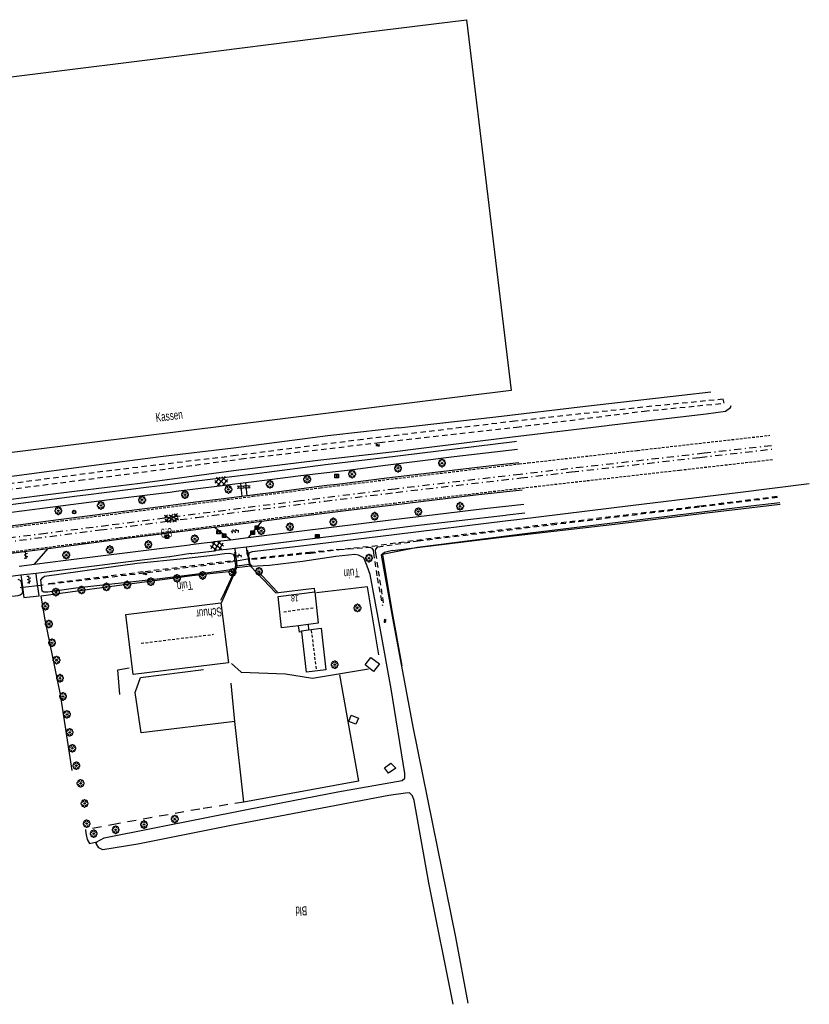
# Model space of a CAD drawing. Extents: x 99796 to 103543, y 406299 to 407646.
# Tile 85 of 85: x 103322 to 103543, y 406652 to 406927. Entities that reach past the tile are written whole.
import ezdxf
from ezdxf.enums import TextEntityAlignment as Align

# ---------------------------------------------------------------- set-up
doc = ezdxf.new("R2010")
doc.units = 0
for name, pattern in [('As', [4.25, 2, -1, 0.25, -1]), ('Cult-sch', [4.5, 2.5, -2]), ('Mi-knt-strp', [1.15, 0.75, -0.4]), ('Noklijn', [1.25, 0.75, -0.5]), ('Slootbodem', [2.5, 1.5, -1])]:
    doc.linetypes.add(name, pattern=pattern)
for name, color, linetype in [('1101', 252, 'CONTINUOUS'), ('1103', 252, 'CONTINUOUS'), ('1104', 252, 'CONTINUOUS'), ('1110', 252, 'CONTINUOUS'), ('1201', 252, 'As'), ('1207', 252, 'Mi-knt-strp'), ('1404', 252, 'CONTINUOUS'), ('1406', 252, 'Slootbodem'), ('1605', 252, 'CONTINUOUS'), ('1701', 252, 'CONTINUOUS'), ('1901', 252, 'Noklijn'), ('2004', 252, 'Hekwerk'), ('2005', 252, 'Raster'), ('2006', 252, 'Heg haag'), ('2010', 252, 'Cult-sch'), ('2201', 252, 'CONTINUOUS'), ('2303', 252, 'CONTINUOUS'), ('2401', 252, 'CONTINUOUS'), ('2901', 252, 'CONTINUOUS'), ('3001', 252, 'CONTINUOUS'), ('3009', 252, 'CONTINUOUS'), ('3201', 252, 'CONTINUOUS'), ('4401', 252, 'CONTINUOUS'), ('4406', 252, 'CONTINUOUS'), ('4411', 252, 'CONTINUOUS'), ('4413', 252, 'CONTINUOUS'), ('4501', 252, 'CONTINUOUS'), ('4502', 252, 'CONTINUOUS'), ('4601', 252, 'CONTINUOUS')]:
    doc.layers.add(name, color=color, linetype=linetype)
doc.linetypes.add('Heg haag', pattern='A,4,-1,[4,dgnlstyle.shx,S=0.004016,R=0,X=0,Y=0],-1', length=6)
doc.linetypes.add('Hekwerk', pattern='A,4,-1,[1,dgnlstyle.shx,S=0.004,R=0,X=0,Y=0],-1', length=6)
doc.linetypes.add('Raster', pattern='A,4,-1,[1,dgnlstyle.shx,S=0.004,R=0,X=0,Y=0],-1', length=6)

# ---------------------------------------------------------------- blocks, each defined once
blk = doc.blocks.new('BOOM', base_point=(97503.821083, 403507.602474))
at = {"layer": '2901'}
for points in [[(97503.491578, 403508.39797, 0), (97503.202364, 403508.39797, 0), (97503.025588, 403508.221193, 0), (97503.025588, 403507.931979, 0)], [(97504.071083, 403508.102474, 0), (97504.196083, 403508.352474, 0), (97503.946083, 403508.602474, 0), (97503.696083, 403508.602474, 0), (97503.446083, 403508.352474, 0), (97503.571083, 403508.102474, 0)], [(97504.616578, 403507.931979, 0), (97504.616578, 403508.221193, 0), (97504.439801, 403508.39797, 0), (97504.150588, 403508.39797, 0)], [(97503.321083, 403507.852474, 0), (97503.071083, 403507.977474, 0), (97502.821083, 403507.727474, 0), (97502.821083, 403507.477474, 0), (97503.071083, 403507.227474, 0), (97503.321083, 403507.352474, 0)], [(97503.025588, 403507.27297, 0), (97503.025588, 403506.983756, 0), (97503.202364, 403506.806979, 0), (97503.491578, 403506.806979, 0)], [(97503.571083, 403507.102474, 0), (97503.446083, 403506.852474, 0), (97503.696083, 403506.602474, 0), (97503.946083, 403506.602474, 0), (97504.196083, 403506.852474, 0), (97504.071083, 403507.102474, 0)], [(97504.150588, 403506.806979, 0), (97504.439801, 403506.806979, 0), (97504.616578, 403506.983756, 0), (97504.616578, 403507.27297, 0)], [(97504.321083, 403507.352474, 0), (97504.571083, 403507.227474, 0), (97504.821083, 403507.477474, 0), (97504.821083, 403507.727474, 0), (97504.571083, 403507.977474, 0), (97504.321083, 403507.852474, 0)]]:
    blk.add_polyline3d(points, dxfattribs=at)
blk.add_circle((97503.821083, 403507.602474), 0.2, dxfattribs=at)
blk.add_circle((97503.821083, 403507.602474), 0.2, dxfattribs=at)
blk = doc.blocks.new('OV6', base_point=(97503.821083, 403517.176353))
at = {"layer": '4413'}
for points in [[(97503.821083, 403517.176353, 0), (97504.133583, 403517.176353, 0)], [(97503.852333, 403517.176353, 0), (97503.852333, 403517.207603, 0)], [(97503.914833, 403517.176353, 0), (97503.914833, 403517.145103, 0)], [(97503.977333, 403517.176353, 0), (97503.977333, 403517.207603, 0)], [(97504.039833, 403517.176353, 0), (97504.039833, 403517.145103, 0)], [(97504.102333, 403517.176353, 0), (97504.102333, 403517.207603, 0)]]:
    blk.add_polyline3d(points, dxfattribs=at)
blk = doc.blocks.new('PAALTJE', base_point=(97500.879966, 403507.602474))
at = {"layer": '3001'}
for points in [[(97500.929966, 403508.552474, 0), (97500.979966, 403508.552474, 0), (97500.979966, 403508.502474, 0), (97500.929966, 403508.502474, 0), (97500.979966, 403507.602474, 0), (97500.779966, 403507.602474, 0), (97500.829966, 403508.502474, 0), (97500.779966, 403508.502474, 0), (97500.779966, 403508.552474, 0), (97500.829966, 403508.552474, 0)], [(97500.829966, 403508.552474, 0), (97500.779966, 403508.552474, 0), (97500.779966, 403508.502474, 0), (97500.829966, 403508.502474, 0), (97500.779966, 403507.602474, 0), (97500.979966, 403507.602474, 0), (97500.929966, 403508.502474, 0), (97500.979966, 403508.502474, 0), (97500.979966, 403508.552474, 0), (97500.929966, 403508.552474, 0)]]:
    blk.add_polyline3d(points, dxfattribs=at)
blk.add_arc((97500.879966, 403508.552474), 0.05, 0, 180, dxfattribs=at)
blk.add_arc((97500.879966, 403508.552474), 0.05, 0, 180, dxfattribs=at)
blk = doc.blocks.new('WATERSYMBOOL', base_point=(97503.821083, 403517.176353))
at = {"layer": '4601'}
for points in [[(97503.321083, 403517.326353, 0), (97503.383583, 403517.388853, 0), (97503.508583, 403517.451353, 0), (97503.633583, 403517.451353, 0), (97503.758583, 403517.388853, 0), (97503.821083, 403517.326353, 0), (97503.883583, 403517.263853, 0), (97504.008583, 403517.201353, 0), (97504.133583, 403517.201353, 0), (97504.258583, 403517.263853, 0), (97504.321083, 403517.326353, 0)], [(97503.321083, 403517.026353, 0), (97503.383583, 403517.088853, 0), (97503.508583, 403517.151353, 0), (97503.633583, 403517.151353, 0), (97503.758583, 403517.088853, 0), (97503.821083, 403517.026353, 0), (97503.883583, 403516.963853, 0), (97504.008583, 403516.901353, 0), (97504.133583, 403516.901353, 0), (97504.258583, 403516.963853, 0), (97504.321083, 403517.026353, 0)]]:
    blk.add_polyline3d(points, dxfattribs=at)
blk = doc.blocks.new('VERKEERSBORD', base_point=(97503.821083, 403507.602474))
at = {"layer": '2401'}
for radius in [0.5, 0.5, 0.4, 0.4]:
    blk.add_circle((97503.821083, 403507.602474), radius, dxfattribs=at)
blk = doc.blocks.new('IMG-INFORMATIEBORD', base_point=(97500.879966, 403507.602474))
at = {"layer": '2303'}
for points in [[(97500.379966, 403508.102474, 0), (97501.379966, 403508.102474, 0), (97501.379966, 403507.102474, 0), (97500.379966, 403507.102474, 0)], [(97500.779966, 403507.202474, 0), (97500.979966, 403507.202474, 0), (97500.979966, 403507.222474, 0), (97500.929966, 403507.222474, 0), (97500.929966, 403507.802474, 0), (97500.779966, 403507.802474, 0), (97500.779966, 403507.782474, 0), (97500.829966, 403507.782474, 0), (97500.829966, 403507.222474, 0), (97500.779966, 403507.222474, 0)], [(97500.779966, 403507.202474, 0), (97500.979966, 403507.202474, 0), (97500.979966, 403507.222474, 0), (97500.929966, 403507.222474, 0), (97500.929966, 403507.802474, 0), (97500.779966, 403507.802474, 0), (97500.779966, 403507.782474, 0), (97500.829966, 403507.782474, 0), (97500.829966, 403507.222474, 0), (97500.779966, 403507.222474, 0)]]:
    blk.add_polyline3d(points, close=True, dxfattribs=at)
for points in [[(97500.416612, 403507.165485, 0), (97500.416612, 403508.044589, 0)], [(97500.416612, 403507.165485, 0), (97500.416612, 403508.044589, 0)], [(97500.438212, 403508.066188, 0), (97501.317777, 403508.066188, 0)], [(97500.438212, 403508.066188, 0), (97501.317777, 403508.066188, 0)], [(97501.339377, 403508.044589, 0), (97501.339377, 403507.165485, 0)], [(97501.339377, 403508.044589, 0), (97501.339377, 403507.165485, 0)], [(97501.317777, 403507.143885, 0), (97500.438212, 403507.143885, 0)], [(97501.317777, 403507.143885, 0), (97500.438212, 403507.143885, 0)]]:
    blk.add_polyline3d(points, dxfattribs=at)
blk.add_circle((97500.879966, 403507.902474), 0.06, dxfattribs=at)
blk.add_circle((97500.879966, 403507.902474), 0.06, dxfattribs=at)
for centre, start, end in [((97500.438212, 403508.044589), 90, 180), ((97500.438212, 403508.044589), 90, 180), ((97501.317777, 403508.044589), 0, 90), ((97501.317777, 403508.044589), 0, 90), ((97500.438212, 403507.165485), 180, 270), ((97500.438212, 403507.165485), 180, 270), ((97501.317777, 403507.165485), 270, 0), ((97501.317777, 403507.165485), 270, 0)]:
    blk.add_arc(centre, 0.0216, start, end, dxfattribs=at)
blk = doc.blocks.new('HECTOMETERPAAL', base_point=(97500.879966, 403507.602474))
at = {"layer": '2201'}
blk.add_polyline3d([(97501.379966, 403508.002474, 0), (97501.379966, 403507.202474, 0), (97500.379966, 403507.202474, 0), (97500.379966, 403508.002474, 0)], close=True, dxfattribs=at)
blk.add_polyline3d([(97501.379966, 403508.002474, 0), (97501.379966, 403507.202474, 0), (97500.379966, 403507.202474, 0), (97500.379966, 403508.002474, 0)], close=True, dxfattribs=at)
for points in [[(97500.459598, 403507.99209, 0), (97500.979966, 403507.99209, 0), (97501.298012, 403507.99209, 0)], [(97501.298012, 403507.99209, 0), (97500.979966, 403507.99209, 0), (97500.459598, 403507.99209, 0)], [(97500.387999, 403507.279814, 0), (97500.387999, 403507.920491, 0)], [(97500.387999, 403507.920491, 0), (97500.387999, 403507.279814, 0)], [(97500.407999, 403507.279814, 0), (97500.407999, 403507.820491, 0)], [(97500.407999, 403507.279814, 0), (97500.407999, 403507.820491, 0)], [(97500.437999, 403507.679814, 0), (97500.437999, 403507.820491, 0)], [(97500.437999, 403507.679814, 0), (97500.437999, 403507.820491, 0)], [(97500.437999, 403507.820491, 0), (97500.437999, 403507.679814, 0)], [(97500.459598, 403507.87209, 0), (97501.298012, 403507.87209, 0)], [(97500.459598, 403507.87209, 0), (97501.298012, 403507.87209, 0)], [(97500.459598, 403507.84209, 0), (97500.798012, 403507.84209, 0)], [(97500.459598, 403507.84209, 0), (97500.798012, 403507.84209, 0)], [(97500.798012, 403507.84209, 0), (97500.459598, 403507.84209, 0)], [(97500.798012, 403507.658214, 0), (97500.459598, 403507.658214, 0)], [(97500.798012, 403507.658214, 0), (97500.459598, 403507.658214, 0)], [(97500.459598, 403507.658214, 0), (97500.798012, 403507.658214, 0)], [(97501.298012, 403507.228214, 0), (97500.979966, 403507.228214, 0), (97500.459598, 403507.228214, 0)], [(97501.298012, 403507.228214, 0), (97500.979966, 403507.228214, 0), (97500.459598, 403507.228214, 0)], [(97501.298012, 403507.208214, 0), (97500.979966, 403507.208214, 0), (97500.459598, 403507.208214, 0)], [(97500.459598, 403507.208214, 0), (97500.979966, 403507.208214, 0), (97501.298012, 403507.208214, 0)], [(97500.819612, 403507.820491, 0), (97500.819612, 403507.679814, 0)], [(97500.819612, 403507.820491, 0), (97500.819612, 403507.679814, 0)], [(97500.819612, 403507.679814, 0), (97500.819612, 403507.820491, 0)], [(97501.349612, 403507.820491, 0), (97501.349612, 403507.279814, 0)], [(97501.349612, 403507.820491, 0), (97501.349612, 403507.279814, 0)], [(97501.369612, 403507.920491, 0), (97501.369612, 403507.279814, 0)], [(97501.369612, 403507.279814, 0), (97501.369612, 403507.920491, 0)]]:
    blk.add_polyline3d(points, dxfattribs=at)
for centre, radius, start, end in [((97500.459598, 403507.920491), 0.0716, 90, 180), ((97500.459598, 403507.920491), 0.0716, 90, 180), ((97501.298012, 403507.920491), 0.0716, 0, 90), ((97501.298012, 403507.920491), 0.0716, 0, 90), ((97500.459598, 403507.279814), 0.0716, 180, 270), ((97500.459598, 403507.279814), 0.0716, 180, 270), ((97500.459598, 403507.820491), 0.0516, 90, 180), ((97500.459598, 403507.820491), 0.0516, 90, 180), ((97500.459598, 403507.279814), 0.0516, 180, 270), ((97500.459598, 403507.279814), 0.0516, 180, 270), ((97500.459598, 403507.820491), 0.0216, 90, 180), ((97500.459598, 403507.820491), 0.0216, 90, 180), ((97500.459598, 403507.820491), 0.0216, 90, 180), ((97500.459598, 403507.679814), 0.0216, 180.000004, 270), ((97500.459598, 403507.679814), 0.0216, 180.000004, 270), ((97500.459598, 403507.679814), 0.0216, 180.000004, 270), ((97500.798012, 403507.820491), 0.0216, 0, 90), ((97500.798012, 403507.820491), 0.0216, 0, 90), ((97500.798012, 403507.820491), 0.0216, 0, 90), ((97500.798012, 403507.679814), 0.0216, 270.000004, 0), ((97500.798012, 403507.679814), 0.0216, 270.000004, 0), ((97500.798012, 403507.679814), 0.0216, 270.000004, 0), ((97501.298012, 403507.820491), 0.0516, 0, 90), ((97501.298012, 403507.820491), 0.0516, 0, 90), ((97501.298012, 403507.279814), 0.0716, 270, 0), ((97501.298012, 403507.279814), 0.0516, 270.000003, 0), ((97501.298012, 403507.279814), 0.0516, 270.000003, 0), ((97501.298012, 403507.279814), 0.0716, 270, 0)]:
    blk.add_arc(centre, radius, start, end, dxfattribs=at)
blk = doc.blocks.new('WATERLEIDINGSPUT', base_point=(97500.879966, 403507.602474))
at = {"layer": '3201'}
for points in [[(97500.379966, 403508.102474, 0), (97501.379966, 403508.102474, 0), (97501.379966, 403507.102474, 0), (97500.379966, 403507.102474, 0)], [(97501.179966, 403508.002474, 0), (97501.279966, 403508.002474, 0), (97501.079966, 403507.202474, 0), (97500.979966, 403507.202474, 0), (97500.879966, 403507.602474, 0), (97500.779966, 403507.202474, 0), (97500.679966, 403507.202474, 0), (97500.479966, 403508.002474, 0), (97500.579966, 403508.002474, 0), (97500.730071, 403507.412221, 0), (97500.804607, 403507.702474, 0), (97500.956617, 403507.702474, 0), (97500.804607, 403507.702474, 0), (97500.956617, 403507.702474, 0), (97501.030105, 403507.412657, 0)], [(97500.956617, 403507.702474, 0), (97501.030105, 403507.412657, 0), (97501.179966, 403508.002474, 0), (97501.279966, 403508.002474, 0), (97501.079966, 403507.202474, 0), (97500.979966, 403507.202474, 0), (97500.879966, 403507.602474, 0), (97500.779966, 403507.202474, 0), (97500.679966, 403507.202474, 0), (97500.479966, 403508.002474, 0), (97500.579966, 403508.002474, 0), (97500.730071, 403507.412221, 0), (97500.804607, 403507.702474, 0)]]:
    blk.add_polyline3d(points, close=True, dxfattribs=at)
for points in [[(97500.416612, 403507.165485, 0), (97500.416612, 403508.044589, 0)], [(97500.438212, 403508.066188, 0), (97501.317777, 403508.066188, 0)], [(97501.339377, 403508.044589, 0), (97501.339377, 403507.165485, 0)], [(97501.317777, 403507.143885, 0), (97500.438212, 403507.143885, 0)]]:
    blk.add_polyline3d(points, dxfattribs=at)
for centre, start, end in [((97500.438212, 403508.044589), 90, 180), ((97501.317777, 403508.044589), 0, 90), ((97500.438212, 403507.165485), 180, 270), ((97501.317777, 403507.165485), 270, 0)]:
    blk.add_arc(centre, 0.0216, start, end, dxfattribs=at)
blk = doc.blocks.new('BIGGENRUG', base_point=(97500.879966, 403507.602474))
at = {"layer": '3009'}
for points in [[(97500.379966, 403508.102474, 0), (97501.379966, 403508.102474, 0), (97501.379966, 403507.102474, 0), (97500.379966, 403507.102474, 0)], [(97500.479966, 403507.202474, 0), (97501.279966, 403507.202474, 0), (97501.079966, 403508.002474, 0), (97500.679966, 403508.002474, 0)], [(97500.479966, 403507.202474, 0), (97500.679966, 403508.002474, 0), (97501.079966, 403508.002474, 0), (97501.279966, 403507.202474, 0)]]:
    blk.add_polyline3d(points, close=True, dxfattribs=at)
blk = doc.blocks.new('GV4', base_point=(106423.199838, 404577.892233))
at = {"layer": '4401'}
for points in [[(106423.199838, 404577.923483, 0), (106423.293588, 404577.985983, 0)], [(106423.199838, 404577.829733, 0), (106423.449838, 404577.985983, 0)], [(106423.199838, 404577.985983, 0), (106423.512338, 404577.798483, 0)], [(106423.199838, 404577.892233, 0), (106423.356088, 404577.798483, 0)], [(106423.262338, 404577.798483, 0), (106423.574838, 404577.985983, 0)], [(106423.324838, 404577.985983, 0), (106423.574838, 404577.829733, 0)], [(106423.418588, 404577.798483, 0), (106423.574838, 404577.892233, 0)], [(106423.481088, 404577.985983, 0), (106423.574838, 404577.923483, 0)]]:
    blk.add_polyline3d(points, dxfattribs=at)
blk = doc.blocks.new('GV6', base_point=(97503.821083, 403517.176353))
at = {"layer": '4411'}
for points in [[(97503.821083, 403517.145103, 0), (97503.977333, 403517.270103, 0)], [(97503.821083, 403517.207603, 0), (97503.977333, 403517.082603, 0)], [(97503.883583, 403517.082603, 0), (97504.133583, 403517.270103, 0)], [(97503.883583, 403517.270103, 0), (97504.133583, 403517.082603, 0)], [(97504.039833, 403517.270103, 0), (97504.196083, 403517.145103, 0)], [(97504.039833, 403517.082603, 0), (97504.196083, 403517.207603, 0)]]:
    blk.add_polyline3d(points, dxfattribs=at)
blk = doc.blocks.new('OV2', base_point=(97503.821083, 403517.176353))
at = {"layer": '4406'}
for points in [[(97503.852333, 403517.020103, 0), (97503.852333, 403517.332603, 0)], [(97503.914833, 403517.020103, 0), (97503.914833, 403517.332603, 0)], [(97503.821083, 403517.238853, 0), (97503.852333, 403517.238853, 0)], [(97503.821083, 403517.113853, 0), (97503.852333, 403517.113853, 0)], [(97503.914833, 403517.301353, 0), (97503.852333, 403517.301353, 0)], [(97503.914833, 403517.176353, 0), (97503.852333, 403517.176353, 0)], [(97503.946083, 403517.238853, 0), (97503.914833, 403517.238853, 0)], [(97503.946083, 403517.113853, 0), (97503.914833, 403517.113853, 0)], [(97503.914833, 403517.051353, 0), (97503.852333, 403517.051353, 0)]]:
    blk.add_polyline3d(points, dxfattribs=at)

msp = doc.modelspace()

# ---------------------------------------------------------------- linework, layer by layer
at = {"layer": '1101'}
for points in [[(103461.61185, 406803.289021, 0.524021), (103455.616445, 406802.603193, 0.51232), (103424.789668, 406798.966937, 0.46997), (103410.895329, 406797.243131, 0.539358), (103408.049704, 406796.890088, 0.553569), (103391.808608, 406794.804243, 0.51535), (103390.170173, 406794.593819, 0.511494), (103385.814936, 406794.045083, 0.511494)], [(103384.32631, 406793.857329, 0.511494), (103378.499173, 406793.123209, 0.511494), (103371.392475, 406792.227887, 0.511494), (103366.530103, 406791.596173, 0.514508), (103362.31872, 406791.049035, 0.517118)], [(103385.814936, 406794.045083, 0.511494), (103384.32631, 406793.857329, 0.511494)], [(103389.881835, 406787.016951, 0.470578), (103391.829417, 406787.265055, 0.470794), (103413.308323, 406789.944656, 0.481794), (103426.652686, 406791.562177, 0.325595), (103449.461893, 406794.289462, 0.301395), (103462.487952, 406795.755987, 0.295378)], [(103362.31872, 406791.049035, 0.517118), (103351.426781, 406789.633967, 0.523869), (103333.18925, 406787.32466, 0.501594), (103321.894915, 406785.878875, 0.486744), (103306.111605, 406783.863865, 0.491695), (103291.834057, 406782.028042, 0.486744), (103279.898, 406780.513, 0.551)], [(103363.271792, 406783.635097, 0.463433), (103367.014141, 406784.105636, 0.468044), (103376.562805, 406785.321199, 0.469103)], [(103376.562805, 406785.321199, 0.469103), (103389.881835, 406787.016951, 0.470578)], [(103330.241428, 406779.358499, 0.423842), (103353.625075, 406782.422178, 0.451545), (103363.271792, 406783.635097, 0.463433)], [(103317.757607, 406777.759604, 0.412267), (103328.091563, 406779.076867, 0.421294), (103330.241428, 406779.358499, 0.423842)]]:
    msp.add_polyline3d(points, dxfattribs=at)
at = {"layer": '1103'}
msp.add_polyline3d([(103386.381925, 406774.854623, 0.300401), (103382.945345, 406774.456017, 0.2493)], dxfattribs=at)
at = {"layer": '1104'}
for points in [[(103361.564472, 406796.916328, 0.394727), (103369.423286, 406797.905229, 0.392969), (103389.183343, 406800.407134, 0.400394), (103407.654823, 406802.738421, 0.395444), (103423.30365, 406804.599948, 0.38032), (103460.379974, 406809.239797, 0.42157), (103460.912802, 406809.299686, 0.421328)], [(103385.393233, 406797.758825, 0.378977), (103391.378368, 406798.512602, 0.375744), (103400.727273, 406799.690016, 0.370694), (103410.482151, 406800.83568, 0.368957), (103414.626704, 406801.322438, 0.368219), (103423.668728, 406802.470945, 0.39407), (103443.537564, 406804.97136, 0.37482), (103461.177227, 406807.026063, 0.371003)], [(103340.77065, 406794.315086, 0.408535), (103358.359919, 406796.513088, 0.395444), (103361.564472, 406796.916328, 0.394727)], [(103361.838432, 406794.785199, 0.399674), (103364.301384, 406795.092263, 0.400394), (103365.986133, 406795.305405, 0.398551), (103378.113876, 406796.839722, 0.385282), (103382.398845, 406797.381826, 0.380595), (103383.954153, 406797.577404, 0.379754)], [(103383.954153, 406797.577404, 0.379754), (103385.393233, 406797.758825, 0.378977)], [(103278.076, 406786.399, 0.358), (103282.331527, 406786.911379, 0.36025), (103300.59445, 406789.193265, 0.474644), (103320.48601, 406791.742481, 0.467219), (103338.407264, 406794.019751, 0.410294), (103340.77065, 406794.315086, 0.408535)], [(103280.675, 406784.535, 0.39), (103291.160525, 406785.800643, 0.439994), (103311.264054, 406788.384877, 0.392969), (103328.732313, 406790.629365, 0.385544), (103347.362117, 406792.980395, 0.395444), (103361.838432, 406794.785199, 0.399674)], [(103386.046277, 406782.421805, 0.406472), (103400.318981, 406784.193553, 0.379494), (103426.595316, 406787.409224, 0.50352), (103438.261808, 406788.836755, 0.51672), (103452.045755, 406790.526919, 0.51012), (103462.953659, 406791.751674, 0.473066)], [(103463.249867, 406789.20477, 0.393142), (103458.376989, 406788.626923, 0.394491), (103457.909734, 406788.571514, 0.39462), (103431.991772, 406785.561107, 0.39132), (103412.303613, 406783.102043, 0.360838), (103404.815407, 406782.166623, 0.349244), (103385.61526, 406779.730283, 0.347108)], [(103381.119953, 406781.810112, 0.415784), (103386.046277, 406782.421805, 0.406472)], [(103326.468081, 406774.972715, 0.459674), (103335.174457, 406776.074283, 0.464744), (103362.792269, 406779.530607, 0.481244), (103363.783576, 406779.65393, 0.477425)], [(103363.783576, 406779.65393, 0.477425), (103369.728, 406780.395, 0.487)], [(103369.728, 406780.395, 0.487), (103370.098, 406780.457, 0.494), (103373.848, 406780.938, 0.455), (103376.394, 406781.228, 0.501), (103376.584, 406781.257, 0.488)], [(103376.584, 406781.257, 0.488), (103378.495486, 406781.48415, 0.420745), (103381.119953, 406781.810112, 0.415784)], [(103385.61526, 406779.730283, 0.347108), (103382.324711, 406779.312678, 0.346742)], [(103364.120671, 406777.031674, 0.355623), (103351.219655, 406775.418259, 0.362994), (103326.887176, 406772.402264, 0.375477)], [(103370.122, 406777.926, 0.342), (103364.189253, 406777.040251, 0.355584), (103364.120671, 406777.031674, 0.355623)], [(103370.122, 406777.926, 0.342), (103370.339, 406777.974, 0.403), (103374.297, 406778.406, 0.423), (103376.724, 406778.687, 0.412), (103377.02, 406778.755, 0.407)], [(103382.324711, 406779.312678, 0.346742), (103380.096615, 406779.029928, 0.346494), (103377.02, 406778.755, 0.407)], [(103322.176547, 406774.429567, 0.457174), (103326.468081, 406774.972715, 0.459674)], [(103322.664932, 406771.878861, 0.377643), (103319.055126, 406771.431454, 0.379494), (103309.528056, 406770.226119, 0.381761)], [(103326.887176, 406772.402264, 0.375477), (103322.664932, 406771.878861, 0.377643)]]:
    msp.add_polyline3d(points, dxfattribs=at)
at = {"layer": '1110'}
for points in [[(103383.954153, 406797.577404, 0.379754), (103384.32631, 406793.857329, 0.511494)], [(103385.814936, 406794.045083, 0.511494), (103385.393233, 406797.758825, 0.378977)], [(103381.119953, 406781.810112, 0.415784), (103376.562805, 406785.321199, 0.469103)], [(103389.881835, 406787.016951, 0.470578), (103386.046277, 406782.421805, 0.406472)], [(103326.468081, 406774.972715, 0.459674), (103330.241428, 406779.358499, 0.423842)], [(103385.817427, 406778.346183, 0.322836), (103385.61526, 406779.730283, 0.347108)], [(103382.324711, 406779.312678, 0.346742), (103382.466285, 406778.141117, 0.329691)], [(103382.466285, 406778.141117, 0.329691), (103382.615657, 406776.905023, 0.311701)], [(103385.96432, 406777.340509, 0.305201), (103385.817427, 406778.346183, 0.322836)], [(103386.851312, 406774.346493, 0.2764), (103393.816487, 406766.953282, 0.035744), (103404.500992, 406768.288426, 0.040144), (103404.578851, 406767.377965, 0.040144)], [(103322.664932, 406771.878861, 0.377643), (103322.806048, 406770.773146, 0.350258)], [(103322.806048, 406770.773146, 0.350258), (103323.453204, 406765.70233, 0.224669), (103327.761875, 406766.180284, 0.239519), (103327.041137, 406771.307095, 0.351546)], [(103327.041137, 406771.307095, 0.351546), (103326.887176, 406772.402264, 0.375477)], [(103382.75014, 406773.735546, 0.209301), (103381.702215, 406771.219857, -0.017056), (103378.510759, 406764.117591, 0.073144)]]:
    msp.add_polyline3d(points, dxfattribs=at)
at = {"layer": '1201'}
for points in [[(103073.101402, 406750.553064, 0.59812), (103100.323216, 406753.639095, 0.606919), (103117.272169, 406755.628772, 0.620119), (103144.439221, 406758.968495, 0.611319), (103164.462161, 406761.545249, 0.611319), (103167.936117, 406761.992313, 0.611319), (103194.238902, 406765.332408, 0.613519), (103216.690854, 406768.199764, 0.611319), (103242.219896, 406771.459021, 0.580519), (103263.618716, 406774.166726, 0.536824), (103267.000154, 406774.594598, 0.52992), (103294.529305, 406778.107174, 0.492519), (103318.070159, 406781.106778, 0.52992), (103344.757394, 406784.525104, 0.494719), (103362.857193, 406786.860256, 0.521821), (103371.755318, 406788.00825, 0.535144), (103386.065275, 406789.854877, 0.573644), (103407.503949, 406792.556085, 0.544769), (103427.241282, 406794.992797, 0.43642), (103462.105682, 406799.042881, 0.516158), (103476.29963, 406800.691746, 0.54862), (103512.098179, 406804.77541, 0.53102), (103532.201861, 406807.068386, 0.536309)], [(103532.061918, 406808.02105, 0.519581), (103513.290645, 406805.895977, 0.50682), (103462.749631, 406800.122895, 0.46942), (103461.990432, 406800.033838, 0.468765), (103427.050547, 406795.935296, 0.43862), (103418.683545, 406794.892959, 0.527719), (103400.694118, 406792.623513, 0.606919), (103383.925841, 406790.506058, 0.59152), (103365.010307, 406788.086854, 0.59152), (103362.73699, 406787.79532, 0.594022), (103347.026096, 406785.780527, 0.611319), (103329.59509, 406783.526354, 0.615719), (103316.168771, 406781.834327, 0.644319)]]:
    msp.add_polyline3d(points, dxfattribs=at)
at = {"layer": '1207'}
for points in [[(103315.512747, 406784.704663, 0.560169), (103333.923132, 406787.051223, 0.524419), (103350.993157, 406789.253988, 0.521669), (103362.363373, 406790.701679, 0.520107), (103371.01771, 406791.803576, 0.518919), (103387.356089, 406793.903895, 0.488662), (103406.277956, 406796.291806, 0.458419), (103410.938752, 406796.865572, 0.459393), (103424.703987, 406798.560135, 0.46227), (103461.653458, 406802.931264, 0.440638), (103464.161144, 406803.227924, 0.43917), (103494.665683, 406806.725972, 0.38527), (103531.634527, 406810.930525, 0.381874)], [(103315.648721, 406777.861305, 0.504344), (103340.004296, 406780.969314, 0.510944), (103363.230043, 406783.959862, 0.495855), (103363.708318, 406784.021445, 0.495544), (103379.947231, 406786.113568, 0.411944), (103403.662802, 406789.153032, 0.438344), (103426.787914, 406792.020761, 0.41607), (103453.316451, 406795.163788, 0.376745), (103462.435668, 406796.205538, 0.374348), (103480.516658, 406798.271053, 0.369595), (103506.456227, 406801.212542, 0.38032), (103524.790989, 406803.305038, 0.35337), (103532.62307, 406804.200992, 0.383979)]]:
    msp.add_polyline3d(points, dxfattribs=at)
at = {"layer": '1404'}
for points in [[(103427.999006, 406813.025065, -0.219), (103455.13402, 406816.089116, -0.216), (103480.179147, 406819.061153, -0.231), (103507.069038, 406822.084971, -0.231), (103515.151055, 406823.014058, -0.393)], [(103340.612318, 406795.691774, -0.048339), (103355.963067, 406797.590815, -0.022), (103381.952928, 406801.148094, -0.031), (103405.528055, 406804.022156, -0.052), (103427.019999, 406806.449183, -0.102), (103433.583961, 406807.197966, -0.105), (103459.035144, 406810.380109, -0.066), (103486.206369, 406813.663421, -0.118817), (103486.815007, 406813.736968, -0.12), (103513.858007, 406816.879995, -0.123), (103519.258932, 406817.671992, -0.192), (103520.676033, 406818.715818, -0.297), (103520.791847, 406819.201103, -0.305299)], [(103427.999006, 406813.025065, -0.219), (103418.279723, 406811.909713, -0.210614), (103408.297063, 406810.763814, -0.202), (103381.941007, 406807.370074, -0.16), (103361.597941, 406804.916971, -0.286), (103340.208814, 406802.105867, -0.31), (103320.180909, 406799.422167, -0.298)], [(103542.627753, 406797.350049, -0.018764), (103522.645966, 406794.90488, -0.021), (103493.498923, 406791.375913, 0.027), (103461.015136, 406787.386127, 0.06), (103458.564604, 406787.080977, 0.056563), (103426.787914, 406783.124022, 0.012), (103401.616872, 406780.127026, 0.058), (103387.165684, 406778.428687, 0.061)], [(103272.706182, 406787.268035, 0.082), (103274.239569, 406787.461308, 0.072392), (103277.972997, 406787.931882, 0.049), (103301.617042, 406790.810041, -0.004), (103327.988, 406794.13002, -0.07), (103340.612318, 406795.691774, -0.048339)], [(103426.320017, 406778.752022, -0.54), (103457.619907, 406782.647185, -0.585), (103488.391922, 406786.175035, -0.582), (103514.012979, 406789.284907, -0.564), (103534.461835, 406791.683542, -0.538758)], [(103329.276327, 406771.588902, 0.2838), (103355.068998, 406775.227152, 0.034), (103368.063183, 406776.593961, 0.073), (103377.000899, 406777.616926, 0.139), (103379.430161, 406777.958162, 0.13), (103380.894945, 406778.044962, 0.124)], [(103380.894945, 406778.044962, 0.124), (103382.318378, 406777.64263, 0.294101)], [(103387.165684, 406778.428687, 0.061), (103386.083529, 406778.028198, 0.359601)], [(103423.077152, 406756.108962, -0.3625), (103420.146094, 406772.065126, -0.388), (103419.281081, 406774.388962, -0.385), (103418.391855, 406776.782088, -0.469), (103416.838036, 406777.511873, -0.505), (103415.815071, 406777.656041, -0.502), (103410.563902, 406777.068935, -0.505), (103401.202993, 406775.753163, -0.448), (103392.029093, 406774.618067, -0.439), (103386.851312, 406774.346493, 0.2764)], [(103426.320017, 406778.752022, -0.54), (103424.831019, 406778.449901, -0.544), (103424.100862, 406778.192111, -0.547), (103423.178108, 406777.486913, -0.55), (103426.45301, 406759.402864, -0.511), (103432.017849, 406729.58415, -0.616), (103438.831032, 406696.090065, -0.664), (103443.942131, 406670.933925, -0.691), (103447.32991, 406652.510874, -0.685)], [(103382.75014, 406773.735546, 0.209301), (103381.220163, 406773.406975, -0.136), (103378.008963, 406772.946157, -0.388), (103360.65507, 406770.817898, -0.379), (103337.96917, 406768.239997, -0.421), (103330.169157, 406767.203994, -0.352), (103329.035924, 406767.165996, -0.289), (103328.565047, 406767.462157, -0.043), (103328.277972, 406770.565572, 0.35904), (103328.76814, 406771.215992, 0.33396), (103329.276327, 406771.588902, 0.2838)], [(103319.345326, 406765.96906, 0.056369), (103321.894915, 406766.242497, 0.128144), (103322.502882, 406766.390763, 0.190019), (103323.042677, 406766.749509, 0.244469), (103323.214785, 406767.284088, 0.289019), (103322.850079, 406769.821383, 0.321194), (103322.518268, 406770.40597, 0.34606), (103321.905779, 406770.659642, 0.3421)], [(103343.830169, 406697.53287, -0.352), (103345.86008, 406698.666848, -0.352), (103386.182995, 406706.67287, -0.319), (103411.066071, 406711.490043, -0.331), (103429.004834, 406714.637913, -0.334), (103429.818065, 406715.293936, -0.334), (103429.783047, 406716.588847, -0.334), (103426.007838, 406740.153171, -0.337), (103423.077152, 406756.108962, -0.3625)], [(103443.22613, 406652.193107, -0.688), (103436.466963, 406686.066054, -0.634), (103432.413847, 406709.042899, -0.751), (103431.882993, 406710.33185, -0.733), (103431.058959, 406711.187922, -0.724), (103429.954038, 406711.098142, -0.718), (103425.294072, 406710.423864, -0.568), (103404.727117, 406706.577875, -0.409), (103380.871103, 406701.967083, -0.388), (103355.289162, 406696.886905, -0.4), (103345.515118, 406695.255972, -0.349), (103344.383002, 406695.828177, -0.352), (103343.706117, 406697.066836, -0.352), (103343.830169, 406697.53287, -0.352)]]:
    msp.add_polyline3d(points, dxfattribs=at)
at = {"layer": '1406'}
for points in [[(103303.994, 406793.89, -1.734), (103339.108, 406798.378, -1.777), (103380.971678, 406803.912347, -1.733247), (103384.078, 406804.323, -1.73), (103422.788, 406808.923, -1.793), (103460.943, 406813.224, -1.67), (103496.545, 406817.665, -1.749), (103518.886, 406819.876, -1.641), (103518.608022, 406821.013244, -1.71), (103493.754, 406818.511, -1.745), (103460.442, 406814.851, -1.686), (103418.061, 406809.773, -1.761), (103382.619, 406805.247, -1.719), (103348.049, 406801.122, -1.77), (103307.891, 406795.883, -1.79)], [(103387.142708, 406776.578316, -1.532), (103403.142, 406778.318, -1.653), (103420.714, 406780.024, -2.003), (103433.129, 406781.709, -2.165), (103470.885, 406786.3, -2.106), (103512.306, 406791.26, -2.069), (103534.125904, 406793.970402, -2.008881)], [(103423.836, 406764.171, -2.009), (103421.699662, 406778.127926, -1.98326), (103421.613254, 406778.692441, -1.982219), (103421.729579, 406779.201787, -1.981386), (103422.259, 406779.781, -1.98), (103433.514, 406781.512, -2.026), (103470.734, 406785.979, -2.076), (103512.420936, 406791.020248, -2.042), (103534.161023, 406793.731329, -2.078175)], [(103387.142708, 406776.578316, -1.532), (103387.074, 406776.332, -1.534), (103403.434, 406778.085, -1.73), (103411.458126, 406779.02206, -1.870516), (103420.007882, 406779.731779, -2.019596), (103420.619557, 406779.424635, -2.033), (103420.914395, 406778.866382, -2.030832), (103421.019658, 406778.155324, -2.029195), (103422.061, 406771.121, -2.013), (103423.516, 406763.445, -2.031)]]:
    msp.add_polyline3d(points, dxfattribs=at)
msp.add_polyline3d([(103330.353, 406769.311, -1.767), (103330.52, 406769.623, -1.803), (103357.309092, 406772.965126, -1.780084), (103381.956, 406776.04, -1.759), (103381.753, 406775.6, -1.78), (103357.072499, 406772.428364, -1.773749)], close=True, dxfattribs=at)
at = {"layer": '1605'}
for points in [[(103382.040099, 406777.530499, 0.294101), (103382.318378, 406777.64263, 0.294101)], [(103382.75014, 406773.735546, 0.209301), (103382.460685, 406773.813777, 0.209301), (103382.640244, 406774.475761, 0.2493), (103382.53072, 406775.288619, -1.587099), (103382.380963, 406776.398756, -1.587099), (103382.323221, 406776.827537, 0.311701), (103382.040099, 406777.530499, 0.294101)], [(103382.318378, 406777.64263, 0.294101), (103382.615657, 406776.905023, 0.311701)], [(103382.615657, 406776.905023, 0.311701), (103382.945345, 406774.456017, 0.2493)], [(103386.083529, 406778.028198, 0.359601), (103385.96432, 406777.340509, 0.305201)], [(103385.96432, 406777.340509, 0.305201), (103386.381925, 406774.854623, 0.300401)], [(103386.851312, 406774.346493, 0.2764), (103387.071476, 406774.549894, 0.2764), (103386.662812, 406774.992459, 0.300401), (103386.476175, 406776.104085, -1.687199), (103386.38267, 406776.660644, -1.687199), (103386.268676, 406777.339764, 0.305201), (103386.378945, 406777.977161, 0.359601), (103386.083529, 406778.028198, 0.359601)], [(103386.584, 406776.431, -1.683), (103382.174167, 406775.74651, -1.68)], [(103382.945345, 406774.456017, 0.2493), (103382.82241, 406774.001159, 0.224047), (103382.75014, 406773.735546, 0.209301)], [(103386.381925, 406774.854623, 0.300401), (103386.690007, 406774.520837, 0.284646), (103386.851312, 406774.346493, 0.2764)], [(103322.494687, 406768.457182, -1.7), (103328.888775, 406769.248434, -1.7)]]:
    msp.add_polyline3d(points, dxfattribs=at)
at = {"layer": '1701'}
for points in [[(103287.625597, 406856.49436, 3.399312), (103281.690092, 406906.187125, 3.241), (103357.963176, 406915.641912, 3.247), (103418.20112, 406923.32495, 3.265), (103446.973027, 406926.863976, 3.241), (103459.418104, 406823.433899, 3.247), (103341.815905, 406808.777116, 3.214), (103306.732983, 406804.430075, 3.214), (103302.245126, 406842.139326, 3.156271)], [(103394.43712, 406765.951179, 4.195), (103404.645161, 406767.250933, 4.159), (103405.579091, 406758.480854, 4.174), (103402.858884, 406758.136638, 4.174803)], [(103402.858884, 406758.136638, 4.174803), (103400.155814, 406757.794656, 4.1756), (103395.407186, 406757.194139, 4.177), (103394.43712, 406765.951179, 4.195)], [(103401.00816, 406756.059043, 3.012219), (103400.408016, 406756.000929, 2.791), (103400.155814, 406757.794656, 2.794639)], [(103402.858884, 406758.136638, 4.174803), (103402.955369, 406756.669991, 3.00971)], [(103401.00816, 406756.059043, 3.012219), (103400.967927, 406756.392829, 3.013), (103402.955369, 406756.669991, 3.00971)], [(103402.363048, 406744.844057, 2.986), (103401.00816, 406756.059043, 3.012219)], [(103402.955369, 406756.669991, 3.00971), (103406.406106, 406757.150926, 3.004), (103407.760994, 406745.532863, 2.941), (103402.363048, 406744.844057, 2.986)]]:
    msp.add_polyline3d(points, dxfattribs=at)
for points in [[(103380.636037, 406747.496091, 2.833), (103353.986056, 406744.189151, 2.893), (103351.969929, 406760.911979, 2.911), (103378.492878, 406764.23084, 2.884)], [(103421.017067, 406745.021008, 1.432), (103418.708132, 406746.923141, 1.432), (103420.340927, 406748.941131, 1.432), (103422.671096, 406747.192852, 1.432)], [(103414.19904, 406731.130146, 0.934546), (103414.805145, 406732.843034, 0.937546), (103416.855172, 406732.048057, 0.931546), (103416.070999, 406730.300896, 0.928815)], [(103425.263898, 406716.709174, 0.934), (103424.097137, 406718.165018, 0.934), (103425.878943, 406719.486006, 0.934), (103427.246125, 406718.103178, 0.934)]]:
    msp.add_polyline3d(points, close=True, dxfattribs=at)
at = {"layer": '1901'}
for points in [[(103395.989821, 406761.718132, 8.392), (103404.277847, 406762.830131, 8.389)], [(103356.183977, 406752.924957, 11.716), (103376.407833, 406755.40302, 11.716)], [(103403.67286, 406756.475158, 5.62), (103405.044139, 406745.735146, 5.566)]]:
    msp.add_polyline3d(points, dxfattribs=at)
at = {"layer": '2004'}
for points in [[(103394.224034, 406767.139174, 0.925), (103388.658823, 406773.14993, 0.922)], [(103381.412015, 406747.284122, 0.187), (103384.10689, 406744.890995, 0.097), (103396.509127, 406744.423844, 0.094), (103404.020057, 406743.134149, 0.091), (103419.639082, 406745.764949, -0.079)], [(103350.283862, 406738.631018, 0.022), (103349.700854, 406745.538823, 0.07), (103352.85096, 406746.038012, 0.07)], [(103382.353024, 406731.05415, -0.016), (103356.198878, 406727.892123, 0.043), (103354.573161, 406739.174165, 0.124), (103356.058062, 406743.403114, 0.22), (103373.617963, 406745.55596, 0.193)], [(103411.542163, 406744.119115, -0.133), (103416.883857, 406714.456864, -0.226)], [(103382.353024, 406731.05415, -0.016), (103381.312178, 406741.781868, 0.037)], [(103384.856689, 406708.589277, -0.180499), (103382.353024, 406731.05415, -0.016)], [(103416.883857, 406714.456864, -0.226), (103384.856689, 406708.589277, -0.180499)]]:
    msp.add_polyline3d(points, dxfattribs=at)
at = {"layer": '2005'}
for points in [[(103534.404501, 406792.073845, -0.541046), (103526.295728, 406791.119814, -0.565249), (103496.209264, 406787.428688, -0.565249), (103463.999621, 406783.528147, -0.444999), (103433.28647, 406779.59453, -0.537499), (103423.537599, 406777.642796, -0.491249), (103426.072687, 406762.487135, -0.491249), (103428.979133, 406746.571117, -0.509749)], [(103382.82241, 406774.001159, 0.224047), (103386.690007, 406774.520837, 0.284646)], [(103337.016241, 406717.460938, 0.0495), (103333.688066, 406738.610901, -0.0225), (103329.347358, 406759.875231, 0.0495), (103328.366862, 406766.167246, 0.0885), (103343.856991, 406768.241488, -0.0735), (103370.46972, 406771.777906, -0.1515), (103382.284478, 406773.138009, -0.1515), (103379.502059, 406767.064296, -0.1515), (103378.403471, 406764.885374, -0.1515)]]:
    msp.add_polyline3d(points, dxfattribs=at)
at = {"layer": '2006'}
msp.add_polyline3d([(103422.550941, 406749.659653, -0.113749), (103419.37753, 406768.668681, -0.267749), (103405.165936, 406766.991396, 0.172251)], dxfattribs=at)
at = {"layer": '2010'}
msp.add_polyline3d([(103384.856689, 406708.589277, -0.180499), (103372.573019, 406706.660949, -0.16), (103349.542157, 406702.56909, -0.097), (103340.709866, 406700.916924, -0.193), (103340.791822, 406699.956171, -0.223), (103341.149823, 406698.178835, -0.235), (103341.808082, 406697.072052, -0.232), (103343.830169, 406697.53287, -0.352)], dxfattribs=at)

# ---------------------------------------------------------------- block references
at = {"layer": '2201'}
msp.add_blockref('HECTOMETERPAAL', (103363.447548, 406782.659106, 0.411669), dxfattribs=at)
at = {"layer": '2303'}
msp.add_blockref('IMG-INFORMATIEBORD', (103410.746283, 406799.567921, 0.479), dxfattribs=at)
at = {"layer": '2401'}
msp.add_blockref('VERKEERSBORD', (103337.534961, 406789.509943, 0.5153), dxfattribs=at)
at = {"layer": '2901'}
for p in [(103440.156118, 406803.170182, 0.357), (103427.864523, 406801.729612, 0.550544), (103402.540744, 406798.646562, 0.500494), (103415.084542, 406800.098308, 0.532669), (103380.577178, 406795.810871, 0.298), (103392.144949, 406797.277145, 0.298), (103356.493176, 406792.892106, 0.28), (103368.450985, 406794.362851, 0.298), (103333.13188, 406789.86717, 0.28), (103344.980911, 406791.356169, 0.28), (103433.556021, 406789.636575, 0.480695), (103445.205749, 406791.14867, 0.361895), (103409.825922, 406786.769964, 0.31), (103421.388851, 406788.348369, 0.0705), (103389.7101, 406784.301959, 0.328), (103397.717984, 406785.391979, 0.322), (103371.180878, 406782.060824, 0.343), (103347.489894, 406779.044084, 0.367), (103358.225724, 406780.451527, 0.5073), (103335.31192, 406777.51299, 0.37), (103419.779153, 406776.668094, -0.238), (103389.117033, 406772.948019, -0.238), (103358.917967, 406770.09482, -0.232), (103366.244868, 406771.016829, -0.232), (103373.373956, 406771.83602, -0.232), (103381.69402, 406772.671975, -0.232), (103339.597122, 406767.784022, -0.232), (103346.542926, 406768.637113, -0.232), (103352.326066, 406769.198887, -0.232), (103332.42184, 406767.180152, -0.232), (103329.488919, 406763.251089, -0.091), (103416.573913, 406762.774997, -0.238), (103330.46718, 406758.281924, -0.091), (103331.357897, 406753.054969, -0.091), (103332.604007, 406748.209857, -0.091), (103410.224156, 406746.945121, -0.028), (103333.561034, 406743.168049, -0.091), (103334.427164, 406738.07893, -0.091), (103335.49893, 406733.069159, -0.091), (103336.258144, 406728.04784, -0.091), (103337.030024, 406723.622941, -0.091), (103338.147984, 406718.771868, -0.091), (103339.31698, 406713.831015, -0.091), (103340.424881, 406708.2211, -0.091), (103341.004164, 406702.601127, -0.091), (103357.006148, 406702.344082, -0.091), (103365.610079, 406703.85506, -0.091), (103342.994959, 406699.803062, -0.091), (103349.105925, 406700.878926, -0.091)]:
    msp.add_blockref('BOOM', p, dxfattribs=at)
at = {"layer": '3001'}
for p in [(103382.482004, 406777.327844, 0.4164), (103385.885402, 406777.737097, 0.4435)]:
    msp.add_blockref('PAALTJE', p, dxfattribs=at)
at = {"layer": '3009'}
for p in [(103388.485989, 406785.126991, 0.50904), (103377.867713, 406783.894815, 0.549), (103379.371439, 406782.952483, 0.54456), (103387.35059, 406783.763236, 0.53124)]:
    msp.add_blockref('BIGGENRUG', p, dxfattribs=at)
at = {"layer": '3201'}
msp.add_blockref('WATERLEIDINGSPUT', (103405.40065, 406782.73622, 0.355584), dxfattribs=at)
at = {"layer": '4401', "xscale": 10, "yscale": 11.5, "zscale": 10, "rotation": 6.955031}
msp.add_blockref('GV4', (103362.798975, 406787.560843, -0.941), dxfattribs=at)
at = {"layer": '4406', "xscale": 8.5, "yscale": 11.5, "zscale": 8.5, "rotation": 92.56281199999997}
msp.add_blockref('OV2', (103384.835185, 406795.923375, 0.501869), dxfattribs=at)
at = {"layer": '4411', "xscale": 9.5, "yscale": 13, "zscale": 9.5}
for p, rotation in [((103380.31529, 406798.219271, 0.480144), 184.293944), ((103379.094512, 406780.429147, 0.457869), 192.322804)]:
    msp.add_blockref('GV6', p, dxfattribs=dict(at, rotation=rotation))
at = {"layer": '4413', "yscale": 16}
for p, xscale, zscale, rotation in [((103383.478806, 406784.325801, -0.941), 7, 7, 186.927788), ((103324.140892, 406776.429303, 0.412769), 7.000000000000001, 7.000000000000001, 95.23694799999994), ((103384.248824, 406777.432151, -0.941), 7, 7, 186.927788), ((103325.050981, 406769.581847, 0.412769), 6.999999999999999, 6.999999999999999, 95.23695399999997)]:
    msp.add_blockref('OV6', p, dxfattribs=dict(at, xscale=xscale, zscale=zscale, rotation=rotation))
at = {"layer": '4601'}
for p, rotation in [((103422.230021, 406808.099114, -0.13), 187.732179), ((103357.294858, 406772.34713, -0.133), 10.584134), ((103424.291969, 406759.152897, -0.13), 100.03254)]:
    msp.add_blockref('WATERSYMBOOL', p, dxfattribs=dict(at, rotation=rotation))

# ---------------------------------------------------------------- texts
at = {"layer": '4501', "width": 0.68}
for s, rotation, p in [('Kassen', 6.912741, (103364.029066, 406816.330143, -0.232)), ('8.9', 184.899095, (103363.262401, 406783.708148, 0.28)), ('Tuin', 183.945177, (103414.911316, 406772.387736, -0.232)), ('Tuin', 186.632529, (103368.411497, 406768.843867, -0.232)), ('Schuur', 185.835131, (103375.174017, 406761.323623, -0.232)), ('Bld', 181.082795, (103400.888578, 406678.171046, -0.091))]:
    msp.add_text(s, height=2.5, rotation=rotation, dxfattribs=at).set_placement(p, align=Align.MIDDLE)
at = {"layer": '4502', "width": 0.68}
msp.add_text('18', height=1.7, rotation=178.633913, dxfattribs=at).set_placement((103399.110125, 406765.41213, -0.232), align=Align.MIDDLE)

doc.saveas('drawing.dxf')
